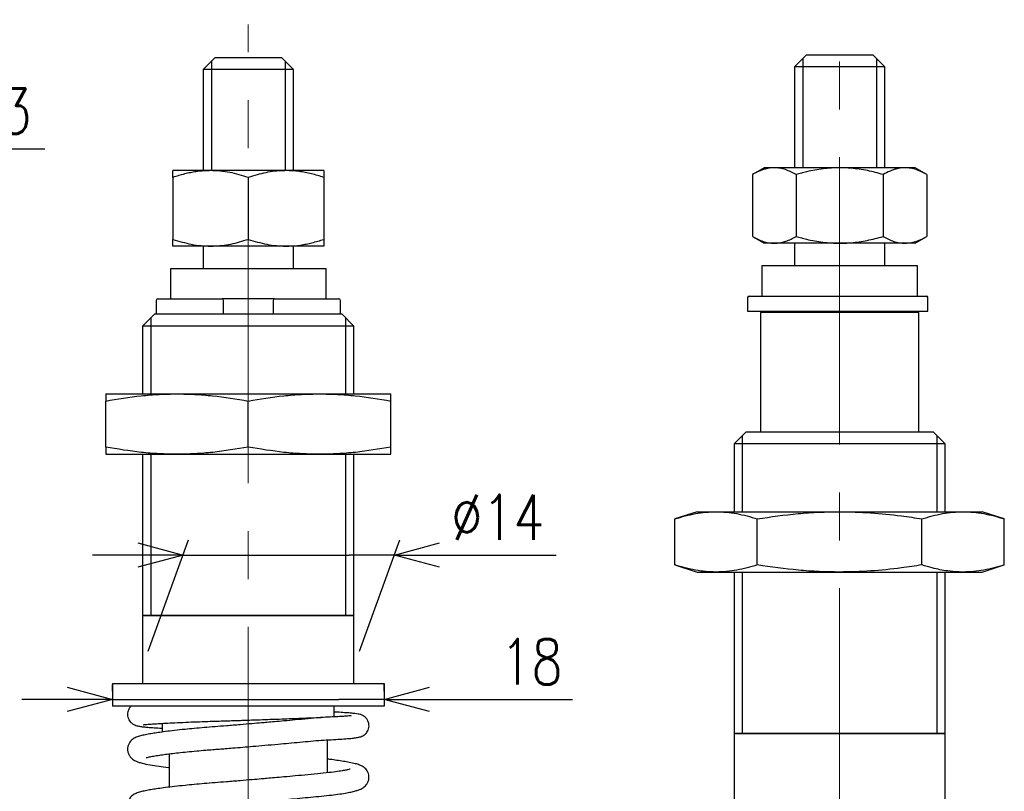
# Model space of a CAD drawing. Header units: millimetres. Extents: x 9 to 199, y 15 to 201.
# Tile 6 of 7: x 120 to 185, y 85 to 136. Entities that reach past the tile are written whole.
import ezdxf

# ---------------------------------------------------------------- set-up
doc = ezdxf.new("R2010")
doc.units = ezdxf.units.MM
doc.linetypes.add('CENTER2', pattern=[28.575, 19.05, -3.175, 3.175, -3.175])
doc.layers.get('Defpoints').update_dxf_attribs({"color": 8, "lineweight": 0})
doc.layers.add('02 Center', color=150, linetype='CENTER2', lineweight=15)
doc.styles.add('GT_Dimension', font='simplex.shx', dxfattribs={"width": 0.8, "bigfont": 'bigfont.shx'})
doc.dimstyles.new('GLOBETECH', dxfattribs={"dimscale": 0, "dimtxt": 3, "dimasz": 3, "dimexe": 1, "dimexo": 1, "dimgap": 1, "dimtad": 1, "dimdec": 3, "dimdsep": 46, "dimtxsty": 'GT_Dimension', "dimblk": 'OPEN30', "dimcen": 1, "dimclrd": 256, "dimclre": 256, "dimclrt": 256, "dimazin": 2, "dimtfac": 1, "dimtdec": 3, "dimtmove": 0, "dimatfit": 3, "dimldrblk": 'OPEN30', "dimfxl": 1, "dimtolj": 1, "dimtzin": 0, "dimlwd": -1, "dimlwe": -1, "dimarcsym": 0})

# ---------------------------------------------------------------- blocks, each defined once
blk = doc.blocks.new('_Open30')
at = {"color": 0, "linetype": 'ByBlock', "lineweight": -2}
for p, q in [((-1, 0.268), (0, 0)), ((0, 0), (-1, -0.268)), ((0, 0), (-1, 0))]:
    blk.add_line(p, q, dxfattribs=at)
blk = doc.blocks.new('*D15')
at = {"transparency": 16777216}
for p, q in [((126.161, 91.766), (126.161, 92.212)), ((144.161, 91.766), (144.161, 92.212)), ((123.161, 91.212), (120.161, 91.212)), ((126.161, 91.212), (129.161, 91.212)), ((129.161, 91.212), (141.161, 91.212)), ((144.161, 91.212), (141.161, 91.212)), ((144.161, 91.212), (156.647, 91.212)), ((147.161, 91.212), (150.161, 91.212))]:
    blk.add_line(p, q, dxfattribs=at)
at = {"layer": 'Defpoints', "color": 0, "transparency": 16777216}
for p in [(126.161, 90.766), (144.161, 91.212), (144.161, 90.766)]:
    blk.add_point(p, dxfattribs=at)
at = {"transparency": 16777216, "xscale": 3, "yscale": 3, "zscale": 3}
blk.add_blockref('_Open30', (126.161, 91.212), dxfattribs=at)
at = {"transparency": 16777216, "xscale": 3, "yscale": 3, "zscale": 3, "rotation": 180}
blk.add_blockref('_Open30', (144.161, 91.212), dxfattribs=at)
at = {"transparency": 16777216, "insert": (153.932, 95.212), "char_height": 3, "attachment_point": 2, "style": 'GT_Dimension'}
blk.add_mtext('\\A1;18', dxfattribs=at)
blk = doc.blocks.new('*D18')
at = {"transparency": 16777216}
for p, q in [((128.525, 94.421), (131.206, 101.786)), ((142.525, 94.421), (145.206, 101.786)), ((127.842, 100.786), (124.842, 100.786)), ((130.842, 100.786), (133.842, 100.786)), ((133.842, 100.786), (141.842, 100.786)), ((144.842, 100.786), (141.842, 100.786)), ((144.842, 100.786), (155.556, 100.786)), ((147.842, 100.786), (150.842, 100.786))]:
    blk.add_line(p, q, dxfattribs=at)
at = {"layer": 'Defpoints', "color": 0, "transparency": 16777216}
for p in [(144.842, 100.786), (128.161, 93.421), (142.161, 93.421)]:
    blk.add_point(p, dxfattribs=at)
at = {"transparency": 16777216, "xscale": 3, "yscale": 3, "zscale": 3}
blk.add_blockref('_Open30', (130.842, 100.786), dxfattribs=at)
at = {"transparency": 16777216, "xscale": 3, "yscale": 3, "zscale": 3, "rotation": 180}
blk.add_blockref('_Open30', (144.842, 100.786), dxfattribs=at)
at = {"transparency": 16777216, "insert": (151.699, 104.786), "char_height": 3, "attachment_point": 2, "style": 'GT_Dimension'}
blk.add_mtext('\\A1;%%c14', dxfattribs=at)
blk = doc.blocks.new('*D19')
at = {"transparency": 16777216}
for p, q in [((92.261, 120.766), (95.153, 128.71)), ((102.561, 120.766), (105.453, 128.71)), ((91.789, 127.71), (88.789, 127.71)), ((94.789, 127.71), (97.789, 127.71)), ((97.789, 127.71), (102.089, 127.71)), ((105.089, 127.71), (102.089, 127.71)), ((105.089, 127.71), (121.685, 127.71)), ((108.089, 127.71), (111.089, 127.71))]:
    blk.add_line(p, q, dxfattribs=at)
at = {"layer": 'Defpoints', "color": 0, "transparency": 16777216}
for p in [(105.089, 127.71), (91.897, 119.766), (102.197, 119.766)]:
    blk.add_point(p, dxfattribs=at)
at = {"transparency": 16777216, "xscale": 3, "yscale": 3, "zscale": 3}
blk.add_blockref('_Open30', (94.789, 127.71), dxfattribs=at)
at = {"transparency": 16777216, "xscale": 3, "yscale": 3, "zscale": 3, "rotation": 180}
blk.add_blockref('_Open30', (105.089, 127.71), dxfattribs=at)
at = {"transparency": 16777216, "insert": (116.171, 130.21), "char_height": 3, "attachment_point": 5, "style": 'GT_Dimension'}
blk.add_mtext('\\A1;%%c10.3', dxfattribs=at)

msp = doc.modelspace()

# ---------------------------------------------------------------- linework, layer by layer
for p, q in [((132.961, 133.7659), (132.161, 132.9659)), ((132.961, 133.7659), (137.361, 133.7659)), ((138.161, 132.9659), (137.361, 133.7659)), ((172.1498, 133.9555), (171.3498, 133.1555)), ((172.1498, 133.9555), (176.5498, 133.9555)), ((177.3498, 133.1555), (176.5498, 133.9555)), ((132.7155, 133.5204), (132.7155, 126.2659)), ((137.6065, 133.5204), (137.6065, 126.2659)), ((171.3498, 133.1555), (171.3498, 126.4555)), ((177.3498, 133.1555), (171.3498, 133.1555)), ((171.9043, 133.71), (171.9043, 126.4555)), ((176.7953, 133.71), (176.7953, 126.4555)), ((177.3498, 126.4555), (177.3498, 133.1555)), ((132.161, 132.9659), (132.161, 126.2659)), ((138.161, 132.9659), (132.161, 132.9659)), ((138.161, 126.2659), (138.161, 132.9659)), ((132.661, 126.2659), (130.161, 126.2659)), ((137.661, 126.2659), (132.661, 126.2659)), ((140.161, 126.2659), (137.661, 126.2659)), ((169.3498, 126.4555), (168.5763, 126.0089)), ((168.5763, 126.0089), (168.5763, 121.9021)), ((170.0197, 126.4555), (169.3498, 126.4555)), ((174.3498, 126.4555), (170.0197, 126.4555)), ((171.4631, 126.0089), (171.4631, 121.9021)), ((178.68, 126.4555), (174.3498, 126.4555)), ((177.2366, 126.0089), (177.2366, 121.9021)), ((179.3498, 126.4555), (178.68, 126.4555)), ((180.1233, 126.0089), (179.3498, 126.4555)), ((180.1233, 126.0089), (180.1233, 121.9021)), ((130.161, 125.8193), (130.161, 121.7124)), ((135.161, 125.8193), (135.161, 121.7124)), ((140.161, 125.8193), (140.161, 121.7124)), ((168.5763, 121.9021), (169.3498, 121.4555)), ((170.0197, 121.4555), (169.3498, 121.4555)), ((174.3498, 121.4555), (170.0197, 121.4555)), ((171.3498, 121.4555), (171.3498, 119.9555)), ((178.68, 121.4555), (174.3498, 121.4555)), ((177.3498, 119.9555), (177.3498, 121.4555)), ((179.3498, 121.4555), (178.68, 121.4555)), ((179.3498, 121.4555), (180.1233, 121.9021)), ((132.661, 121.2659), (130.161, 121.2659)), ((132.161, 121.2659), (132.161, 119.7659)), ((137.661, 121.2659), (132.661, 121.2659)), ((140.161, 121.2659), (137.661, 121.2659)), ((138.161, 119.7659), (138.161, 121.2659)), ((130.011, 119.7659), (130.011, 117.7659)), ((140.311, 119.7659), (130.011, 119.7659)), ((140.311, 117.7659), (140.311, 119.7659)), ((169.1998, 119.9555), (169.1998, 117.9555)), ((179.4998, 119.9555), (169.1998, 119.9555)), ((179.4998, 117.9555), (179.4998, 119.9555)), ((129.061, 117.6659), (129.061, 116.7659)), ((129.161, 117.7659), (133.4204, 117.7659)), ((136.9017, 117.7659), (133.4204, 117.7659)), ((133.5204, 116.7659), (133.5204, 117.6659)), ((136.8017, 117.6659), (136.8017, 116.7659)), ((136.9017, 117.7659), (141.161, 117.7659)), ((141.261, 116.7659), (141.261, 117.6659)), ((168.2498, 117.8555), (168.2498, 116.9555)), ((168.3498, 117.9555), (180.0918, 117.9555)), ((180.1875, 116.9555), (180.1875, 117.8555)), ((180.1875, 117.8555), (180.1918, 117.8555)), ((180.1918, 116.9555), (180.1918, 117.8555)), ((168.2498, 116.9555), (180.1875, 116.9555)), ((169.0998, 116.8555), (169.0998, 108.9555)), ((179.5998, 116.8555), (169.0998, 116.8555)), ((169.5498, 116.9555), (169.5498, 116.8555)), ((179.1498, 116.8555), (179.1498, 116.9555)), ((179.5998, 108.9555), (179.5998, 116.8555)), ((180.1918, 116.9555), (180.1875, 116.9555)), ((128.961, 116.7659), (128.161, 115.9659)), ((128.7025, 116.5074), (128.7025, 111.4659)), ((128.961, 116.7659), (141.361, 116.7659)), ((142.161, 115.9659), (141.361, 116.7659)), ((141.6195, 111.4659), (141.6195, 116.5074)), ((128.161, 115.9659), (128.161, 111.4659)), ((142.161, 115.9659), (128.161, 115.9659)), ((142.161, 111.4659), (142.161, 115.9659)), ((125.711, 111.4659), (130.436, 111.4659)), ((125.711, 107.9374), (125.711, 110.9943)), ((130.436, 111.4659), (139.886, 111.4659)), ((135.161, 107.9374), (135.161, 110.9943)), ((139.886, 111.4659), (144.611, 111.4659)), ((144.611, 107.9374), (144.611, 110.9943)), ((168.1498, 108.9555), (167.3498, 108.1555)), ((167.8913, 108.697), (167.8913, 103.6555)), ((168.1498, 108.9555), (180.5498, 108.9555)), ((181.3498, 108.1555), (180.5498, 108.9555)), ((180.8083, 103.6555), (180.8083, 108.697)), ((167.3498, 108.1555), (167.3498, 103.6555)), ((181.3498, 108.1555), (167.3498, 108.1555)), ((181.3498, 103.6555), (181.3498, 108.1555)), ((125.711, 107.4659), (130.436, 107.4659)), ((128.161, 107.4659), (128.161, 92.2659)), ((128.7025, 107.4659), (128.7025, 96.7659)), ((130.436, 107.4659), (139.886, 107.4659)), ((139.886, 107.4659), (144.611, 107.4659)), ((141.6195, 96.7659), (141.6195, 107.4659)), ((142.161, 92.2659), (142.161, 107.4659)), ((164.8998, 103.6555), (163.4379, 103.1839)), ((163.4379, 100.1271), (163.4379, 103.1839)), ((164.8998, 103.6555), (166.1659, 103.6555)), ((166.1659, 103.6555), (174.3498, 103.6555)), ((168.8939, 100.1271), (168.8939, 103.1839)), ((174.3498, 103.6555), (182.5338, 103.6555)), ((179.8058, 100.1271), (179.8058, 103.1839)), ((182.5338, 103.6555), (183.7998, 103.6555)), ((185.2618, 103.1839), (183.7998, 103.6555)), ((185.2618, 100.1271), (185.2618, 103.1839)), ((163.4379, 100.1271), (164.8998, 99.6555)), ((183.7998, 99.6555), (185.2618, 100.1271)), ((164.8998, 99.6555), (166.1659, 99.6555)), ((166.1659, 99.6555), (174.3498, 99.6555)), ((167.3498, 99.6555), (167.3498, 84.4555)), ((167.8913, 99.6555), (167.8913, 88.9555)), ((174.3498, 99.6555), (182.5338, 99.6555)), ((180.8083, 88.9555), (180.8083, 99.6555)), ((181.3498, 84.4555), (181.3498, 99.6555)), ((182.5338, 99.6555), (183.7998, 99.6555)), ((142.117, 96.7659), (128.161, 96.7659)), ((142.161, 96.763), (128.161, 96.763)), ((142.161, 96.7659), (142.117, 96.7659)), ((126.161, 92.2659), (126.161, 90.7659)), ((126.161, 92.2659), (144.161, 92.2659)), ((144.161, 92.2659), (144.161, 90.7659)), ((144.161, 90.7659), (126.161, 90.7659)), ((140.861, 90.0548), (140.861, 90.7659)), ((129.461, 89.6259), (129.461, 89.051)), ((167.3498, 88.9599), (181.3498, 88.9599)), ((181.3058, 88.9555), (167.3498, 88.9555)), ((181.3498, 88.9555), (181.3058, 88.9555)), ((140.411, 86.3498), (140.411, 88.5322)), ((129.911, 87.6028), (129.911, 85.3948))]:
    msp.add_line(p, q)
for centre, radius, start, end in [((129.161, 117.6659), 0.1, 90, 180), ((133.4204, 117.6659), 0.1, 0, 90), ((136.9017, 117.6659), 0.1, 90, 180), ((141.161, 117.6659), 0.1, 0, 90), ((168.3498, 117.8555), 0.1, 90, 180), ((180.0918, 117.8555), 0.1, 0, 90), ((180.0896, 117.8576), 0.0979, 358.768731, 88.713388)]:
    msp.add_arc(centre, radius, start, end)
for points, knots in [([(132.661, 126.2659), (132.6018, 126.2653), (132.2833, 126.2626), (131.8346, 126.222), (131.3216, 126.134), (130.8033, 126.0198), (130.4199, 125.9001), (130.161, 125.8193)], [0, 0, 0, 0, 0.0700322, 0.37657, 0.530807, 0.6830911, 1, 1, 1, 1]), ([(130.161, 125.8193), (130.161, 125.9121), (130.161, 126.0986), (130.161, 126.219), (130.161, 126.261), (130.161, 126.2642), (130.161, 126.2659)], [0, 0, 0, 0, 0.3685367, 0.74029023, 0.87002419, 1, 1, 1, 1]), ([(135.161, 125.8193), (134.7551, 125.9406), (134.1429, 126.1236), (133.3021, 126.2468), (132.8752, 126.2595), (132.661, 126.2659)], [0, 0, 0, 0, 0.4952513, 0.7468182, 1, 1, 1, 1]), ([(137.661, 126.2659), (137.6018, 126.2653), (137.153, 126.2613), (136.3069, 126.1638), (135.5453, 125.9348), (135.161, 125.8193)], [0, 0, 0, 0, 0.0700627, 0.5307704, 1, 1, 1, 1]), ([(140.161, 125.8193), (139.8915, 125.9033), (139.4867, 126.0295), (138.9376, 126.1462), (138.376, 126.2395), (137.9489, 126.2552), (137.661, 126.2659)], [0, 0, 0, 0, 0.3298121, 0.4953835, 0.6598535, 1, 1, 1, 1]), ([(140.161, 126.2659), (140.161, 126.2591), (140.161, 126.2426), (140.161, 126.0978), (140.161, 125.9124), (140.161, 125.8193)], [0, 0, 0, 0, 0.25966422, 0.62792343, 1, 1, 1, 1]), ([(170.0197, 126.4555), (169.9855, 126.455), (169.8016, 126.4522), (169.5425, 126.4117), (169.2464, 126.3236), (168.9471, 126.2094), (168.7258, 126.0898), (168.5763, 126.0089)], [0, 0, 0, 0, 0.0700322, 0.37657, 0.530807, 0.6830911, 1, 1, 1, 1]), ([(171.4631, 126.0089), (171.2287, 126.1302), (170.8753, 126.3132), (170.3898, 126.4365), (170.1433, 126.4491), (170.0197, 126.4555)], [0, 0, 0, 0, 0.4952513, 0.7468182, 1, 1, 1, 1]), ([(174.3498, 126.4555), (174.1673, 126.4521), (173.8016, 126.4454), (173.2529, 126.3918), (172.7051, 126.3084), (172.2243, 126.2083), (171.8104, 126.1066), (171.5789, 126.0415), (171.4631, 126.0089)], [0, 0, 0, 0, 0.1868028, 0.3743254, 0.5638043, 0.7538257, 0.8768672, 1, 1, 1, 1]), ([(177.2366, 126.0089), (176.8886, 126.1018), (176.1896, 126.2882), (175.3459, 126.4086), (174.7305, 126.4507), (174.4768, 126.4539), (174.3498, 126.4555)], [0, 0, 0, 0, 0.3685367, 0.7402902, 0.8700242, 1, 1, 1, 1]), ([(178.68, 126.4555), (178.6458, 126.455), (178.4618, 126.4522), (178.2028, 126.4117), (177.9066, 126.3236), (177.6074, 126.2094), (177.3861, 126.0898), (177.2366, 126.0089)], [0, 0, 0, 0, 0.0700322, 0.37657, 0.530807, 0.6830911, 1, 1, 1, 1]), ([(180.1233, 126.0089), (179.8889, 126.1302), (179.5355, 126.3132), (179.0501, 126.4365), (178.8036, 126.4491), (178.68, 126.4555)], [0, 0, 0, 0, 0.4952513, 0.7468182, 1, 1, 1, 1]), ([(130.161, 121.7124), (130.567, 121.5911), (131.1792, 121.4082), (132.02, 121.2849), (132.4469, 121.2722), (132.661, 121.2659)], [0, 0, 0, 0, 0.4952513, 0.7468182, 1, 1, 1, 1]), ([(130.161, 121.2659), (130.161, 121.2727), (130.161, 121.2891), (130.161, 121.434), (130.161, 121.6193), (130.161, 121.7124)], [0, 0, 0, 0, 0.25966422, 0.62792343, 1, 1, 1, 1]), ([(132.661, 121.2659), (132.7203, 121.2664), (133.169, 121.2704), (134.0151, 121.368), (134.7767, 121.5969), (135.161, 121.7124)], [0, 0, 0, 0, 0.0700627, 0.5307704, 1, 1, 1, 1]), ([(135.161, 121.7124), (135.567, 121.5911), (136.1792, 121.4082), (137.02, 121.2849), (137.4469, 121.2722), (137.661, 121.2659)], [0, 0, 0, 0, 0.4952513, 0.7468182, 1, 1, 1, 1]), ([(137.661, 121.2659), (137.7203, 121.2664), (138.0388, 121.2691), (138.4875, 121.3097), (139.0005, 121.3977), (139.5188, 121.5119), (139.9021, 121.6316), (140.161, 121.7124)], [0, 0, 0, 0, 0.07003218, 0.37656995, 0.53080701, 0.68309106, 1, 1, 1, 1]), ([(140.161, 121.7124), (140.161, 121.6201), (140.161, 121.4347), (140.161, 121.2892), (140.161, 121.2727), (140.161, 121.2659)], [0, 0, 0, 0, 0.36855919, 0.7403354, 1, 1, 1, 1]), ([(168.5763, 121.9021), (168.6928, 121.8382), (168.9262, 121.7104), (169.2845, 121.57), (169.6495, 121.4738), (169.896, 121.4616), (170.0197, 121.4555)], [0, 0, 0, 0, 0.2472686, 0.4953626, 0.746874, 1, 1, 1, 1]), ([(170.0197, 121.4555), (170.0539, 121.456), (170.2003, 121.4582), (170.4594, 121.4917), (170.7959, 121.5841), (171.1313, 121.72), (171.3524, 121.8413), (171.4631, 121.9021)], [0, 0, 0, 0, 0.0700283, 0.2997919, 0.5308172, 0.7650185, 1, 1, 1, 1]), ([(171.4631, 121.9021), (171.5788, 121.8695), (171.8103, 121.8044), (172.2214, 121.7034), (172.6975, 121.6041), (173.2421, 121.5205), (173.7936, 121.4659), (174.1642, 121.459), (174.3498, 121.4555)], [0, 0, 0, 0, 0.1230447, 0.2461745, 0.433214, 0.6207322, 0.8100039, 1, 1, 1, 1]), ([(174.3498, 121.4555), (174.4765, 121.4571), (174.7302, 121.4603), (175.1627, 121.4897), (175.6464, 121.5458), (176.18, 121.6385), (176.711, 121.7563), (177.0613, 121.8534), (177.2366, 121.9021)], [0, 0, 0, 0, 0.1297031, 0.2596517, 0.4435138, 0.6279443, 0.8137942, 1, 1, 1, 1]), ([(177.2366, 121.9021), (177.471, 121.7808), (177.8244, 121.5978), (178.3098, 121.4745), (178.5563, 121.4619), (178.68, 121.4555)], [0, 0, 0, 0, 0.4952513, 0.7468182, 1, 1, 1, 1]), ([(178.68, 121.4555), (178.7142, 121.456), (178.9732, 121.4601), (179.4617, 121.5576), (179.9015, 121.7865), (180.1233, 121.9021)], [0, 0, 0, 0, 0.0700627, 0.5307704, 1, 1, 1, 1]), ([(125.711, 110.9943), (126.492, 111.1243), (127.6655, 111.3196), (129.2451, 111.4464), (130.0388, 111.4594), (130.436, 111.4659)], [0, 0, 0, 0, 0.4984445, 0.748974, 1, 1, 1, 1]), ([(125.711, 111.4659), (125.711, 111.4517), (125.711, 111.4232), (125.711, 111.2351), (125.711, 111.0633), (125.711, 110.9943)], [0, 0, 0, 0, 0.3732027, 0.7480105, 1, 1, 1, 1]), ([(130.436, 111.4659), (130.8299, 111.4595), (131.6184, 111.4467), (133.1981, 111.3208), (134.375, 111.125), (135.161, 110.9943)], [0, 0, 0, 0, 0.2489028, 0.4983152, 1, 1, 1, 1]), ([(135.161, 110.9943), (135.942, 111.1243), (137.1155, 111.3196), (138.6951, 111.4464), (139.4888, 111.4594), (139.886, 111.4659)], [0, 0, 0, 0, 0.4984445, 0.748974, 1, 1, 1, 1]), ([(139.886, 111.4659), (140.2799, 111.4595), (141.0684, 111.4467), (142.6481, 111.3208), (143.825, 111.125), (144.611, 110.9943)], [0, 0, 0, 0, 0.2489028, 0.4983152, 1, 1, 1, 1]), ([(144.611, 110.9943), (144.611, 111.0633), (144.611, 111.2347), (144.611, 111.423), (144.611, 111.4516), (144.611, 111.4659)], [0, 0, 0, 0, 0.2519895, 0.6252646, 1, 1, 1, 1]), ([(130.436, 107.4659), (130.0422, 107.4722), (129.2536, 107.485), (127.674, 107.611), (126.4971, 107.8067), (125.711, 107.9374)], [0, 0, 0, 0, 0.2489028, 0.4983152, 1, 1, 1, 1]), ([(125.711, 107.9374), (125.711, 107.8684), (125.711, 107.6971), (125.711, 107.5087), (125.711, 107.4802), (125.711, 107.4659)], [0, 0, 0, 0, 0.2519895, 0.6252646, 1, 1, 1, 1]), ([(135.161, 107.9374), (134.3801, 107.8075), (133.2065, 107.6122), (131.6269, 107.4853), (130.8333, 107.4723), (130.436, 107.4659)], [0, 0, 0, 0, 0.4984445, 0.748974, 1, 1, 1, 1]), ([(139.886, 107.4659), (139.4922, 107.4722), (138.7036, 107.485), (137.124, 107.611), (135.9471, 107.8067), (135.161, 107.9374)], [0, 0, 0, 0, 0.2489028, 0.4983152, 1, 1, 1, 1]), ([(144.611, 107.9374), (143.8301, 107.8075), (142.6565, 107.6122), (141.0769, 107.4853), (140.2833, 107.4723), (139.886, 107.4659)], [0, 0, 0, 0, 0.49844454, 0.74897403, 1, 1, 1, 1]), ([(144.611, 107.4659), (144.611, 107.4801), (144.611, 107.5085), (144.611, 107.6966), (144.611, 107.8684), (144.611, 107.9374)], [0, 0, 0, 0, 0.37320268, 0.74801049, 1, 1, 1, 1]), ([(163.4379, 103.1839), (163.8888, 103.3139), (164.5663, 103.5092), (165.4783, 103.6361), (165.9366, 103.649), (166.1659, 103.6555)], [0, 0, 0, 0, 0.4984445, 0.748974, 1, 1, 1, 1]), ([(166.1659, 103.6555), (166.3933, 103.6491), (166.8485, 103.6364), (167.7606, 103.5104), (168.44, 103.3146), (168.8939, 103.1839)], [0, 0, 0, 0, 0.2489028, 0.4983152, 1, 1, 1, 1]), ([(168.8939, 103.1839), (169.7957, 103.3139), (171.1507, 103.5092), (172.9747, 103.6361), (173.8912, 103.649), (174.3498, 103.6555)], [0, 0, 0, 0, 0.4984445, 0.748974, 1, 1, 1, 1]), ([(174.3498, 103.6555), (175.0318, 103.6413), (176.3987, 103.6129), (178.2183, 103.4247), (179.3506, 103.253), (179.8058, 103.1839)], [0, 0, 0, 0, 0.3732027, 0.7480105, 1, 1, 1, 1]), ([(179.8058, 103.1839), (180.2567, 103.3139), (180.9342, 103.5092), (181.8462, 103.6361), (182.3044, 103.649), (182.5338, 103.6555)], [0, 0, 0, 0, 0.4984445, 0.748974, 1, 1, 1, 1]), ([(182.5338, 103.6555), (182.7612, 103.6491), (183.2164, 103.6364), (184.1285, 103.5104), (184.8079, 103.3146), (185.2618, 103.1839)], [0, 0, 0, 0, 0.2489028, 0.4983152, 1, 1, 1, 1]), ([(166.1659, 99.6555), (165.9385, 99.6619), (165.4832, 99.6746), (164.5712, 99.8006), (163.8917, 99.9963), (163.4379, 100.1271)], [0, 0, 0, 0, 0.2489028, 0.4983152, 1, 1, 1, 1]), ([(168.8939, 100.1271), (168.443, 99.9971), (167.7654, 99.8018), (166.8534, 99.6749), (166.3952, 99.662), (166.1659, 99.6555)], [0, 0, 0, 0, 0.4984445, 0.748974, 1, 1, 1, 1]), ([(174.3498, 99.6555), (173.895, 99.6619), (172.9845, 99.6746), (171.1605, 99.8006), (169.8015, 99.9963), (168.8939, 100.1271)], [0, 0, 0, 0, 0.2489028, 0.4983152, 1, 1, 1, 1]), ([(179.8058, 100.1271), (179.3506, 100.058), (178.2211, 99.8867), (176.4015, 99.6983), (175.0346, 99.6698), (174.3498, 99.6555)], [0, 0, 0, 0, 0.2519895, 0.6252646, 1, 1, 1, 1]), ([(182.5338, 99.6555), (182.4201, 99.6571), (182.0788, 99.6619), (181.3951, 99.7284), (180.5984, 99.8854), (180.0325, 100.0579), (179.8058, 100.1271)], [0, 0, 0, 0, 0.1244195, 0.3735665, 0.7489668, 1, 1, 1, 1]), ([(185.2618, 100.1271), (184.8109, 99.9971), (184.1333, 99.8018), (183.2213, 99.6749), (182.7631, 99.662), (182.5338, 99.6555)], [0, 0, 0, 0, 0.4984445, 0.748974, 1, 1, 1, 1]), ([(127.4033, 90.773), (127.3969, 90.7678), (127.3495, 90.7296), (127.2579, 90.608), (127.1775, 90.4207), (127.1539, 90.2157), (127.1769, 90.0292), (127.2468, 89.8555), (127.3689, 89.6855), (127.5456, 89.5472), (127.7696, 89.461), (128.0233, 89.4157), (128.244, 89.3906), (128.5214, 89.3647), (128.9212, 89.3363), (129.2508, 89.3157), (129.4573, 89.306), (129.461, 89.3058)], [0, 0, 0, 0, 0.0056766, 0.0417734, 0.08706566, 0.11650183, 0.15004571, 0.18374493, 0.2144582, 0.27404809, 0.38930524, 0.49739196, 0.60194887, 0.70706873, 0.85071056, 0.99732804, 1, 1, 1, 1]), ([(141.9878, 90.1072), (141.9859, 90.1108), (141.9808, 90.1211), (141.8993, 90.1177), (141.7377, 90.1079), (141.474, 90.0896), (141.0962, 90.0665), (140.5991, 90.0401), (140.1803, 90.0223), (139.964, 90.0131)], [0, 0, 0, 0, 0.0638116, 0.1788479, 0.3114011, 0.4610725, 0.6268967, 0.8072839, 1, 1, 1, 1]), ([(139.9877, 88.5136), (140.2188, 88.5233), (140.6669, 88.5422), (141.2527, 88.5744), (141.7421, 88.6086), (142.1245, 88.646), (142.3992, 88.6861), (142.5976, 88.7326), (142.7424, 88.788), (142.8454, 88.8504), (142.9184, 88.9101), (142.9908, 88.9844), (143.0716, 89.0993), (143.14, 89.2599), (143.1677, 89.4413), (143.15, 89.647), (143.0747, 89.8399), (142.9316, 90.0276), (142.7289, 90.1655), (142.5659, 90.2176), (142.4284, 90.2475), (142.236, 90.274), (141.9806, 90.2999), (141.6432, 90.3268), (141.2713, 90.352), (140.9739, 90.3684), (140.861, 90.3746)], [0, 0, 0, 0, 0.0775332, 0.150331, 0.2302045, 0.3009498, 0.3619512, 0.4129558, 0.4539986, 0.4808258, 0.4921215, 0.5039098, 0.517355, 0.5332902, 0.550052, 0.5649039, 0.5880815, 0.6060487, 0.6355456, 0.668966, 0.7111842, 0.7681964, 0.8217891, 0.8849925, 0.9563699, 1, 1, 1, 1]), ([(139.946, 90.012), (139.6708, 89.985), (139.1512, 89.9339), (138.3238, 89.8565), (137.5768, 89.7885), (136.9411, 89.732), (136.4413, 89.6883), (135.947, 89.6457), (135.3577, 89.5956), (134.5761, 89.5305), (133.7534, 89.4636), (132.9564, 89.4011), (132.2432, 89.3447), (131.5796, 89.2859), (130.9137, 89.2217), (130.2729, 89.1532), (129.6776, 89.0817), (129.2014, 89.0172), (128.7894, 88.9541), (128.4233, 88.889), (128.0808, 88.8134), (127.811, 88.7346), (127.5614, 88.6266), (127.3377, 88.4378), (127.2081, 88.2044), (127.1562, 88.0012), (127.1611, 87.7778), (127.2297, 87.5675), (127.3274, 87.4146), (127.4426, 87.2926), (127.5676, 87.1999), (127.7053, 87.1253), (127.8845, 87.0532), (128.1716, 86.968), (128.6101, 86.8746), (129.2179, 86.7828), (129.6496, 86.7268), (129.9, 86.7014), (129.911, 86.7003)], [0, 0, 0, 0, 0.0460752, 0.0870012, 0.1220119, 0.1506465, 0.1726769, 0.1880229, 0.2152277, 0.2489558, 0.288775, 0.3220291, 0.3548045, 0.3865839, 0.417129, 0.4555615, 0.4910313, 0.5244606, 0.5521758, 0.58268, 0.6158591, 0.6507823, 0.6810739, 0.7070837, 0.7197028, 0.7326565, 0.7457833, 0.7584553, 0.7695821, 0.779315, 0.7929829, 0.8110848, 0.8345535, 0.8627973, 0.9117995, 0.9568438, 0.998101, 1, 1, 1, 1]), ([(128.2273, 89.5398), (128.2261, 89.538), (128.2221, 89.5323), (128.3376, 89.548), (128.5216, 89.5636), (128.8027, 89.5857), (129.1833, 89.6106), (129.677, 89.6389), (130.2874, 89.6693), (130.9898, 89.7001), (131.7276, 89.7287), (132.4379, 89.7537), (133.0571, 89.7732), (133.5848, 89.7902), (134.0275, 89.8046), (134.4387, 89.8182), (134.88, 89.8329), (135.3792, 89.8498), (135.9772, 89.8704), (136.6579, 89.8941), (137.3569, 89.9191), (138.0462, 89.9442), (138.7001, 89.9686), (139.3642, 89.9939), (139.7762, 90.0102), (139.9877, 90.0186)], [0, 0, 0, 0, 0.01712484, 0.05459082, 0.09670215, 0.14303416, 0.19352075, 0.24797356, 0.30606036, 0.36710771, 0.42467872, 0.47577122, 0.52061925, 0.55308159, 0.58256611, 0.60889087, 0.6342998, 0.66922254, 0.70662962, 0.75158874, 0.8039441, 0.84785336, 0.89543963, 0.94632014, 1, 1, 1, 1]), ([(128.3829, 87.3546), (128.3823, 87.3535), (128.3797, 87.3487), (128.4236, 87.3601), (128.5446, 87.3874), (128.7883, 87.4371), (129.1507, 87.4982), (129.5657, 87.559), (130.0198, 87.6179), (130.5322, 87.6778), (131.1073, 87.7386), (131.7161, 87.7969), (132.2864, 87.847), (132.788, 87.8877), (133.2206, 87.9213), (133.6645, 87.9567), (134.1839, 87.9985), (134.7946, 88.0486), (135.5051, 88.108), (136.2935, 88.1752), (137.0916, 88.2448), (137.8683, 88.314), (138.5959, 88.3804), (139.3266, 88.4487), (139.7758, 88.4924), (140.0053, 88.5147)], [0, 0, 0, 0, 0.00767078, 0.03582309, 0.07139863, 0.13085453, 0.18395453, 0.22979978, 0.27468902, 0.32137299, 0.36959346, 0.41815221, 0.46260025, 0.49481664, 0.52444055, 0.55210784, 0.58507013, 0.62856069, 0.67303969, 0.72503621, 0.78437281, 0.83344072, 0.88605711, 0.94176866, 1, 1, 1, 1]), ([(128.3829, 83.641), (128.3823, 83.64), (128.3797, 83.6351), (128.4236, 83.6465), (128.5446, 83.6738), (128.7883, 83.7235), (129.1507, 83.7846), (129.5657, 83.8454), (130.0198, 83.9044), (130.5322, 83.9643), (131.1073, 84.025), (131.7161, 84.0834), (132.2864, 84.1334), (132.788, 84.1741), (133.2206, 84.2077), (133.6645, 84.2431), (134.1839, 84.285), (134.7946, 84.3351), (135.5051, 84.3944), (136.2934, 84.4616), (137.0916, 84.5312), (137.8681, 84.6004), (138.5964, 84.6668), (139.3243, 84.7352), (140.0227, 84.8016), (140.6724, 84.8704), (141.2295, 84.9433), (141.6843, 85.016), (142.0446, 85.0882), (142.3189, 85.1589), (142.5222, 85.2279), (142.6751, 85.2981), (142.7962, 85.3712), (142.9178, 85.4713), (143.0299, 85.6048), (143.1233, 85.7812), (143.1702, 86.0044), (143.1482, 86.2822), (142.9986, 86.5725), (142.7654, 86.7627), (142.5239, 86.874), (142.2429, 86.9576), (141.8854, 87.0357), (141.4757, 87.1069), (141.0467, 87.1706), (140.6853, 87.2197), (140.4629, 87.2457), (140.411, 87.2518)], [0, 0, 0, 0, 0.00418089, 0.01952507, 0.03891523, 0.07132117, 0.10026288, 0.12525045, 0.14971695, 0.17516166, 0.20144382, 0.22791036, 0.25213639, 0.26969567, 0.28584193, 0.30092176, 0.31888757, 0.34259174, 0.36683465, 0.39517492, 0.42751583, 0.45425989, 0.48293801, 0.51330312, 0.54504163, 0.57792346, 0.60919003, 0.63849665, 0.66558224, 0.69024336, 0.71128724, 0.72809935, 0.74073947, 0.75085735, 0.75947419, 0.76936786, 0.7802988, 0.79094275, 0.8104838, 0.83064004, 0.85378141, 0.88065349, 0.91320879, 0.93919899, 0.9673106, 0.99237015, 1, 1, 1, 1]), ([(139.946, 86.2984), (139.6708, 86.2714), (139.1512, 86.2203), (138.3238, 86.1429), (137.5768, 86.0749), (136.9411, 86.0184), (136.4413, 85.9747), (135.947, 85.9321), (135.3577, 85.882), (134.5761, 85.817), (133.7534, 85.7501), (132.9564, 85.6876), (132.2432, 85.6311), (131.5796, 85.5723), (130.9137, 85.5081), (130.2729, 85.4396), (129.6776, 85.3681), (129.2014, 85.3036), (128.7894, 85.2405), (128.4233, 85.1754), (128.0808, 85.0998), (127.811, 85.021), (127.5614, 84.913), (127.3377, 84.7243), (127.2081, 84.4908), (127.1562, 84.2876), (127.1611, 84.0643), (127.2297, 83.8539), (127.3274, 83.701), (127.4426, 83.579), (127.5676, 83.4864), (127.7053, 83.4117), (127.8845, 83.3396), (128.1716, 83.2545), (128.6101, 83.161), (129.2179, 83.0692), (129.6496, 83.0132), (129.9, 82.9878), (129.911, 82.9867)], [0, 0, 0, 0, 0.0460752, 0.0870012, 0.1220119, 0.1506465, 0.1726769, 0.1880229, 0.2152277, 0.2489558, 0.288775, 0.3220291, 0.3548045, 0.3865839, 0.417129, 0.4555615, 0.4910313, 0.5244606, 0.5521758, 0.58268, 0.6158591, 0.6507823, 0.6810739, 0.7070837, 0.7197028, 0.7326565, 0.7457833, 0.7584553, 0.7695821, 0.779315, 0.7929829, 0.8110848, 0.8345535, 0.8627973, 0.9117995, 0.9568438, 0.998101, 1, 1, 1, 1]), ([(141.9183, 86.5903), (141.9189, 86.5911), (141.9221, 86.5954), (141.8755, 86.5799), (141.7618, 86.5522), (141.5392, 86.5057), (141.1798, 86.4458), (140.6605, 86.3741), (140.192, 86.3245), (139.946, 86.2984)], [0, 0, 0, 0, 0.0245622, 0.1216952, 0.2457737, 0.3969084, 0.5744128, 0.7764921, 1, 1, 1, 1])]:
    msp.add_open_spline(points, degree=3, knots=knots)
at = {"layer": '02 Center'}
for p, q in [((135.161, 48.3894), (135.161, 135.9625)), ((174.3498, 50.9555), (174.3498, 136.2748))]:
    msp.add_line(p, q, dxfattribs=at)

# ---------------------------------------------------------------- dimensions: what is measured, and where the dimension line sits
for base, p1, p2, picture, middle in [((105.0887, 127.7101), (91.8972, 119.7659), (102.1972, 119.7659), '*D19', (116.1709, 127.7101)), ((144.8419, 100.7862), (128.161, 93.4206), (142.161, 93.4206), '*D18', (151.699, 100.7862))]:
    dim = msp.add_linear_dim(base=base, p1=p1, p2=p2, text='%%c<>', dimstyle='GLOBETECH', override={"dimscale": 1})
    dim.commit()
    dim.dimension.update_dxf_attribs({"geometry": picture, "text_midpoint": middle, "dimtype": 160})
dim = msp.add_linear_dim(base=(144.161, 91.2119), p1=(126.161, 90.7659), p2=(144.161, 90.7659), dimstyle='GLOBETECH', override={"dimscale": 1})
dim.commit()
dim.dimension.update_dxf_attribs({"geometry": '*D15', "text_midpoint": (153.9325, 91.2119), "dimtype": 160})

doc.saveas('drawing.dxf')
